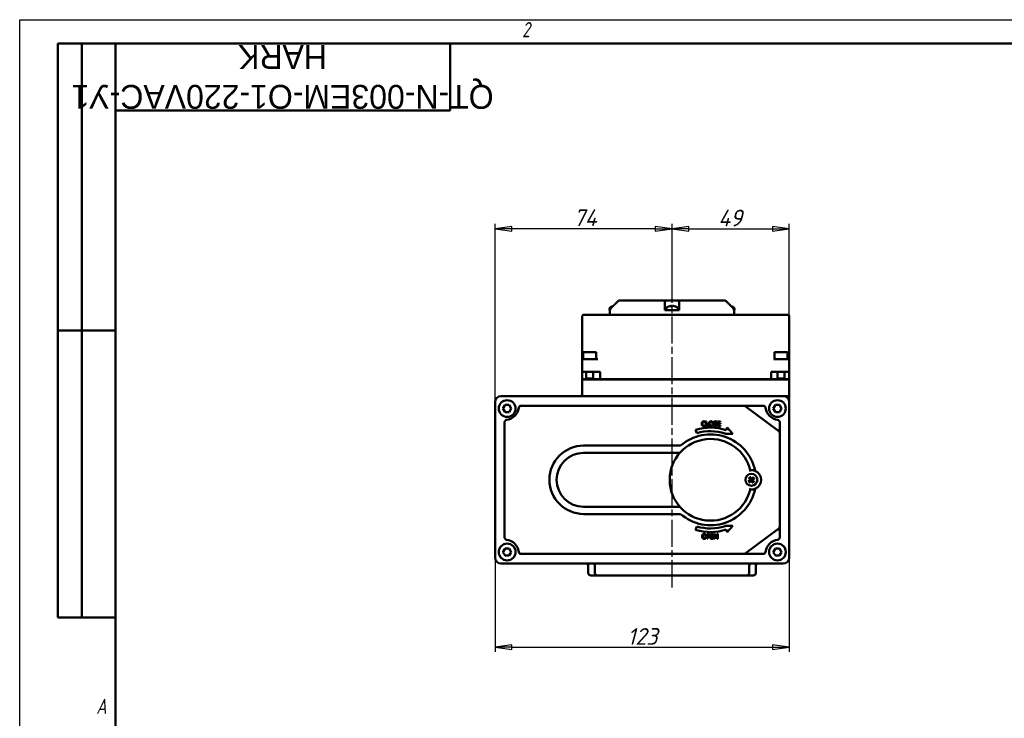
# Model space of a CAD drawing. Header units: millimetres. Extents: x 0 to 840, y 0 to 594.
# Tile 8 of 10: x 0 to 412, y 302 to 594. Entities that reach past the tile are written whole.
import ezdxf
from ezdxf.enums import TextEntityAlignment as Align

# ---------------------------------------------------------------- set-up
doc = ezdxf.new("R2018")
doc.units = ezdxf.units.MM
doc.header["$LTSCALE"] = 2
doc.linetypes.add('CHAIN', pattern=[0.7087, 0.4724, -0.0591, 0.1181, -0.0591])
for name, color, linetype, lineweight in [('Видимый контур (ГОСТ)', 7, 'Continuous', 50), ('Кромка (ГОСТ)', 7, 'Continuous', 50), ('Линия резьбы (ГОСТ)', 7, 'Continuous', 25), ('Обозначение (ГОСТ)', 7, 'Continuous', 25), ('Осевая линия (ГОСТ)', 7, 'Continuous', 25), ('Размер (ГОСТ)', 7, 'Continuous', 25), ('Эскизная геометрия (ГОСТ)', 7, 'Continuous', 50)]:
    doc.layers.add(name, color=color, linetype=linetype, lineweight=lineweight)
doc.styles.add('Альтернативный текст (ГОСТ)', font='arial.ttf', dxfattribs={"width": 0.8})
doc.styles.add('Обычный текст (ГОСТ)', font='GOST Common Italic.ttf')
doc.styles.add('Стиль текста110', font='GOST Common Italic.ttf', dxfattribs={"width": 0.8})
doc.styles.add('Стиль текста112', font='GOST Common Italic.ttf', dxfattribs={"width": 0.8})
doc.dimstyles.new('Обычный (ГОСТ)', dxfattribs={"dimscale": 2, "dimtxt": 3.5, "dimasz": 3.5, "dimexe": 1, "dimexo": 0, "dimgap": 0.5, "dimtad": 1, "dimtxsty": 'Обычный текст (ГОСТ)', "dimblk": 'Filled-1', "dimcen": 0.09, "dimdle": 15, "dimclrd": 256, "dimclre": 256, "dimclrt": 256, "dimazin": 2, "dimtfac": 0.714286, "dimtdec": 3, "dimtmove": 0, "dimatfit": 3, "dimfxl": 1, "dimtolj": 1, "dimlwd": 25, "dimlwe": 25, "dimarcsym": 0})

# ---------------------------------------------------------------- blocks, each defined once
blk = doc.blocks.new('Рамки ГОСТ - Рамка')
at = {"layer": 'Кромка (ГОСТ)', "lineweight": 25}
for p, q in [((0, 0), (0, 297)), ((0, 297), (420, 297))]:
    blk.add_line(p, q, dxfattribs=at)
at = {"layer": 'Кромка (ГОСТ)'}
for p, q in [((415, 292), (20, 292)), ((20, 292), (20, 5))]:
    blk.add_line(p, q, dxfattribs=at)
at = {"layer": 'Кромка (ГОСТ)', "char_height": 3.17, "attachment_point": 1, "style": 'Альтернативный текст (ГОСТ)'}
for s, insert, width in [('\\fGOST Common|b0|i1;{\\H3.1700;2}', (105, 296.5), 5.2328), ('\\fGOST Common|b0|i1;{\\H3.1700;A}', (16, 155), 5.1335)]:
    blk.add_mtext(s, dxfattribs=dict(at, insert=insert, width=width))
blk = doc.blocks.new('ГОСТ - Доп. графы 2')
at = {"layer": 'Эскизная геометрия (ГОСТ)'}
for p, q in [((-12, 0), (-12, 120)), ((-12, 120), (0, 120)), ((-7, 0), (-7, 120)), ((-12, 60), (0, 60)), ((0, 0), (-12, 0))]:
    blk.add_line(p, q, dxfattribs=at)
at = {"layer": 'Обозначение (ГОСТ)', "style": 'Стиль текста112'}
for tag, p in [('Первичная_применяемость', (-3.65, 90.03)), ('Справочный_номер', (-3.55, 30.02))]:
    blk.add_attdef(tag, text='', height=3.17, rotation=90, dxfattribs=at).set_placement(p, align=Align.MIDDLE_CENTER)
blk = doc.blocks.new('ГОСТ - Доп. графы 3')
at = {"layer": 'Эскизная геометрия (ГОСТ)'}
for p, q in [((0, 0), (70, 0)), ((70, 0), (70, -14)), ((70, -14), (0, -14))]:
    blk.add_line(p, q, dxfattribs=at)
at = {"layer": 'Обозначение (ГОСТ)', "style": 'Стиль текста110'}
blk.add_attdef('ОБОЗНАЧЕНИЕ', text='', height=5, rotation=180, dxfattribs=at).set_placement((34.94, -6.97), align=Align.MIDDLE_CENTER)
blk = doc.blocks.new('Filled-1')
at = {"color": 0}
for p, q in [((0, 0), (-1, 0.143)), ((-1, 0.143), (-1, -0.143)), ((-1, 0), (0, 0)), ((-1, -0.143), (0, 0))]:
    blk.add_line(p, q, dxfattribs=at)
at = {"color": 0, "flags": 128}
blk.add_lwpolyline([(-1, -0.143), (0, 0), (-1, 0.143), (-1, -0.143)], dxfattribs=at)
at = {"color": 0}
blk.add_solid([(-1, -0.143), (0, 0), (-1, 0.143), (-1, -0.143)], dxfattribs=at)
blk = doc.blocks.new('*D9')
at = {"layer": 'Defpoints', "color": 0, "linetype": 'Continuous', "transparency": 16777216}
for p in [(198.7, 506.57), (272.7, 476.57), (198.7, 434.07)]:
    blk.add_point(p, dxfattribs=at)
at = {"layer": 'Размер (ГОСТ)', "linetype": 'Continuous', "lineweight": 25, "transparency": 16777216}
for p, q in [((198.7, 434.07), (198.7, 508.57)), ((265.7, 506.57), (205.7, 506.57)), ((272.7, 476.57), (272.7, 508.57))]:
    blk.add_line(p, q, dxfattribs=at)
at = {"layer": 'Размер (ГОСТ)', "linetype": 'Continuous', "lineweight": 25, "transparency": 16777216, "xscale": 7, "yscale": 7, "zscale": 7, "rotation": 180}
blk.add_blockref('Filled-1', (198.7, 506.57), dxfattribs=at)
at = {"layer": 'Размер (ГОСТ)', "linetype": 'Continuous', "lineweight": 25, "transparency": 16777216, "xscale": 7, "yscale": 7, "zscale": 7}
blk.add_blockref('Filled-1', (272.7, 506.57), dxfattribs=at)
at = {"layer": 'Размер (ГОСТ)', "linetype": 'Continuous', "lineweight": 25, "transparency": 16777216, "insert": (231.53, 514.66), "char_height": 7, "attachment_point": 1, "style": 'Обычный текст (ГОСТ)'}
blk.add_mtext('\\A1;74', dxfattribs=at)
blk = doc.blocks.new('*D10')
at = {"layer": 'Defpoints', "color": 0, "linetype": 'Continuous', "transparency": 16777216}
for p in [(321.7, 506.57), (272.7, 476.57), (321.7, 470.07)]:
    blk.add_point(p, dxfattribs=at)
at = {"layer": 'Размер (ГОСТ)', "linetype": 'Continuous', "lineweight": 25, "transparency": 16777216}
for p, q in [((272.7, 476.57), (272.7, 508.57)), ((279.7, 506.57), (314.7, 506.57)), ((321.7, 470.07), (321.7, 508.57))]:
    blk.add_line(p, q, dxfattribs=at)
at = {"layer": 'Размер (ГОСТ)', "linetype": 'Continuous', "lineweight": 25, "transparency": 16777216, "xscale": 7, "yscale": 7, "zscale": 7, "rotation": 180}
blk.add_blockref('Filled-1', (272.7, 506.57), dxfattribs=at)
at = {"layer": 'Размер (ГОСТ)', "linetype": 'Continuous', "lineweight": 25, "transparency": 16777216, "xscale": 7, "yscale": 7, "zscale": 7}
blk.add_blockref('Filled-1', (321.7, 506.57), dxfattribs=at)
at = {"layer": 'Размер (ГОСТ)', "linetype": 'Continuous', "lineweight": 25, "transparency": 16777216, "insert": (292.01, 514.57), "char_height": 7, "attachment_point": 1, "style": 'Обычный текст (ГОСТ)'}
blk.add_mtext('\\A1;49', dxfattribs=at)
blk = doc.blocks.new('*D11')
at = {"layer": 'Defpoints', "color": 0, "linetype": 'Continuous', "transparency": 16777216}
for p in [(198.7, 369.07), (321.7, 369.07), (321.7, 331.57)]:
    blk.add_point(p, dxfattribs=at)
at = {"layer": 'Размер (ГОСТ)', "linetype": 'Continuous', "lineweight": 25, "transparency": 16777216}
for p, q in [((198.7, 369.07), (198.7, 329.57)), ((321.7, 369.07), (321.7, 329.57)), ((205.7, 331.57), (314.7, 331.57))]:
    blk.add_line(p, q, dxfattribs=at)
at = {"layer": 'Размер (ГОСТ)', "linetype": 'Continuous', "lineweight": 25, "transparency": 16777216, "xscale": 7, "yscale": 7, "zscale": 7, "rotation": 180}
blk.add_blockref('Filled-1', (198.7, 331.57), dxfattribs=at)
at = {"layer": 'Размер (ГОСТ)', "linetype": 'Continuous', "lineweight": 25, "transparency": 16777216, "xscale": 7, "yscale": 7, "zscale": 7}
blk.add_blockref('Filled-1', (321.7, 331.57), dxfattribs=at)
at = {"layer": 'Размер (ГОСТ)', "linetype": 'Continuous', "lineweight": 25, "transparency": 16777216, "insert": (254.02, 339.57), "char_height": 7, "attachment_point": 1, "style": 'Обычный текст (ГОСТ)'}
blk.add_mtext('\\A1;123', dxfattribs=at)

msp = doc.modelspace()

# ---------------------------------------------------------------- linework, layer by layer
at = {"layer": 'Видимый контур (ГОСТ)'}
for p, q in [((250.366, 476.573), (250.367, 476.573)), ((250.367, 476.573), (269.976, 476.573)), ((269.703, 472.659), (269.703, 473.366)), ((269.976, 476.573), (275.43, 476.573)), ((272.863, 474.081), (272.216, 474.081)), ((272.398, 474.297), (272.417, 474.081)), ((274.119, 474.081), (274.056, 474.081)), ((275.43, 476.573), (295.035, 476.573)), ((275.703, 473.366), (275.703, 472.659)), ((297.701, 474.081), (297.638, 474.081)), ((235.2, 470.073), (235.2, 452.973)), ((243.185, 470.573), (235.7, 470.573)), ((313.716, 470.573), (243.185, 470.573)), ((246.615, 472.973), (246.615, 472.573)), ((246.615, 472.573), (246.708, 472.573)), ((246.7, 470.573), (246.7, 472.573)), ((246.708, 472.573), (246.874, 472.573)), ((246.874, 472.659), (246.874, 472.573)), ((269.703, 472.573), (269.703, 472.659)), ((269.703, 472.573), (272.025, 472.573)), ((270.203, 472.973), (270.203, 472.573)), ((272.025, 472.573), (273.382, 472.573)), ((273.382, 472.573), (275.703, 472.573)), ((275.203, 472.973), (275.203, 472.573)), ((275.703, 472.659), (275.703, 472.573)), ((298.527, 472.573), (298.527, 472.659)), ((298.527, 472.573), (298.691, 472.573)), ((298.691, 472.573), (298.785, 472.573)), ((298.7, 470.573), (298.7, 472.573)), ((298.785, 472.973), (298.785, 472.573)), ((321.2, 470.573), (313.716, 470.573)), ((321.7, 452.973), (321.7, 470.073)), ((235.2, 452.973), (235.2, 451.473)), ((235.514, 454.673), (235.514, 451.973)), ((235.814, 454.973), (240.714, 454.973)), ((241.014, 454.673), (241.014, 451.974)), ((315.514, 454.673), (315.514, 452.047)), ((315.814, 454.973), (320.714, 454.973)), ((321.014, 454.673), (321.014, 451.973)), ((321.7, 451.473), (321.7, 452.973)), ((235.2, 451.473), (235.2, 446.673)), ((235.514, 451.973), (235.7, 451.973)), ((235.7, 451.973), (236.2, 451.973)), ((237.128, 451.973), (236.2, 451.973)), ((237.128, 451.973), (239.4, 451.973)), ((241.681, 451.973), (239.4, 451.973)), ((317.128, 451.973), (315.22, 451.973)), ((317.128, 451.973), (319.4, 451.973)), ((320.7, 451.973), (319.4, 451.973)), ((320.7, 451.973), (321.2, 451.973)), ((321.7, 446.673), (321.7, 451.473)), ((236.2, 446.673), (235.2, 446.673)), ((235.2, 443.673), (235.2, 446.673)), ((236.2, 446.673), (242.7, 446.673)), ((236.764, 446.673), (236.764, 443.573)), ((239.764, 446.673), (239.764, 443.573)), ((242.7, 443.673), (242.7, 446.673)), ((314.2, 443.673), (314.2, 446.673)), ((314.2, 446.673), (320.7, 446.673)), ((316.764, 446.673), (316.764, 443.573)), ((319.764, 446.673), (319.764, 443.573)), ((321.7, 446.673), (320.7, 446.673)), ((321.7, 443.673), (321.7, 446.673)), ((235.2, 443.673), (236.764, 443.673)), ((235.2, 443.573), (236.2, 443.573)), ((235.2, 443.573), (235.2, 437.573)), ((236.2, 443.573), (320.7, 443.573)), ((236.764, 443.973), (239.764, 443.973)), ((239.764, 443.673), (242.7, 443.673)), ((242.7, 443.673), (314.2, 443.673)), ((262.258, 443.573), (262.258, 443.673)), ((296.744, 443.573), (296.744, 443.673)), ((314.2, 443.673), (316.764, 443.673)), ((316.764, 443.973), (319.764, 443.973)), ((319.764, 443.673), (321.7, 443.673)), ((320.7, 443.573), (321.7, 443.573)), ((321.7, 437.573), (321.7, 443.573)), ((319.2, 436.573), (201.2, 436.573)), ((235.2, 437.573), (235.2, 437.518)), ((319.2, 436.573), (321.7, 436.573)), ((321.7, 436.573), (321.7, 437.573)), ((321.7, 434.073), (321.7, 436.573)), ((198.7, 434.073), (198.7, 369.073)), ((202.037, 431.379), (202.903, 432.879)), ((202.903, 432.879), (204.635, 432.879)), ((204.635, 432.879), (205.501, 431.379)), ((231.149, 432.573), (209.629, 432.573)), ((246.856, 432.573), (231.149, 432.573)), ((302.696, 432.573), (246.856, 432.573)), ((310.772, 432.573), (302.696, 432.573)), ((317.3, 421.873), (303.296, 432.373)), ((315.037, 431.379), (315.903, 432.879)), ((315.903, 432.879), (317.635, 432.879)), ((317.635, 432.879), (318.501, 431.379)), ((321.7, 369.073), (321.7, 434.073)), ((202.903, 429.879), (202.037, 431.379)), ((204.635, 429.879), (202.903, 429.879)), ((205.501, 431.379), (204.635, 429.879)), ((315.903, 429.879), (315.037, 431.379)), ((317.635, 429.879), (315.903, 429.879)), ((318.501, 431.379), (317.635, 429.879)), ((202.7, 425.645), (202.7, 377.501)), ((286.617, 425.545), (286.638, 425.545)), ((286.638, 424.453), (286.618, 424.453)), ((286.638, 425.545), (286.638, 425.866)), ((286.638, 424.135), (286.638, 424.453)), ((286.886, 425.999), (286.886, 423.999)), ((287.152, 425.999), (286.886, 425.999)), ((286.886, 423.999), (288.045, 423.999)), ((287.152, 424.236), (287.152, 425.999)), ((288.045, 424.236), (287.152, 424.236)), ((288.045, 423.999), (288.045, 424.236)), ((290.101, 424.453), (290.101, 424.119)), ((290.121, 424.453), (290.101, 424.453)), ((291.364, 425.587), (291.383, 425.587)), ((291.383, 425.587), (291.383, 425.905)), ((292.983, 425.999), (291.732, 425.999)), ((291.732, 425.999), (291.732, 423.999)), ((291.732, 423.999), (292.983, 423.999)), ((291.998, 425.763), (292.983, 425.763)), ((291.998, 425.215), (291.998, 425.763)), ((292.917, 425.215), (291.998, 425.215)), ((291.998, 424.978), (292.917, 424.978)), ((291.998, 424.236), (291.998, 424.978)), ((292.983, 424.236), (291.998, 424.236)), ((292.917, 424.978), (292.917, 425.215)), ((292.983, 425.763), (292.983, 425.999)), ((292.983, 423.999), (292.983, 424.236)), ((317.7, 421.073), (317.7, 425.645)), ((282.525, 422.479), (283.068, 421.083)), ((294.879, 420.98), (294.826, 420.834)), ((294.826, 420.834), (298.124, 420.834)), ((295.797, 423.498), (295.39, 422.383)), ((298.124, 420.834), (295.797, 423.498)), ((317.7, 382.073), (317.7, 421.073)), ((276.29, 415.874), (235.755, 415.874)), ((275.989, 412.874), (235.755, 412.874)), ((235.755, 390.272), (275.989, 390.272)), ((235.755, 387.272), (276.29, 387.272)), ((283.068, 382.063), (282.525, 380.668)), ((287.324, 378.925), (287.324, 376.925)), ((287.826, 378.925), (287.324, 378.925)), ((287.59, 377.897), (287.59, 378.695)), ((287.59, 378.695), (287.81, 378.695)), ((290.092, 378.925), (288.841, 378.925)), ((288.841, 378.925), (288.841, 376.925)), ((289.107, 378.688), (290.092, 378.688)), ((289.107, 378.14), (289.107, 378.688)), ((290.092, 378.688), (290.092, 378.925)), ((290.384, 378.925), (290.384, 376.925)), ((290.762, 378.925), (290.384, 378.925)), ((291.567, 377.341), (290.762, 378.925)), ((291.567, 378.925), (291.567, 377.341)), ((291.815, 378.925), (291.567, 378.925)), ((291.815, 376.925), (291.815, 378.925)), ((298.124, 382.313), (294.826, 382.313)), ((294.826, 382.313), (294.879, 382.167)), ((295.39, 380.764), (295.797, 379.648)), ((295.797, 379.648), (298.124, 382.313)), ((303.296, 370.773), (317.3, 381.273)), ((317.7, 377.501), (317.7, 382.073)), ((287.324, 376.925), (287.59, 376.925)), ((287.771, 377.897), (287.59, 377.897)), ((287.59, 377.67), (287.815, 377.67)), ((287.59, 376.925), (287.59, 377.67)), ((288.841, 376.925), (290.092, 376.925)), ((290.026, 378.14), (289.107, 378.14)), ((289.107, 377.904), (290.026, 377.904)), ((289.107, 377.161), (289.107, 377.904)), ((290.092, 377.161), (289.107, 377.161)), ((290.026, 377.904), (290.026, 378.14)), ((290.092, 376.925), (290.092, 377.161)), ((290.384, 376.925), (290.632, 376.925)), ((290.632, 378.649), (291.517, 376.925)), ((290.632, 376.925), (290.632, 378.649)), ((291.517, 376.925), (291.815, 376.925)), ((202.037, 371.379), (202.903, 372.879)), ((202.903, 369.879), (202.037, 371.379)), ((202.903, 372.879), (204.635, 372.879)), ((204.635, 372.879), (205.501, 371.379)), ((205.501, 371.379), (204.635, 369.879)), ((209.629, 370.573), (232.023, 370.573)), ((232.023, 370.573), (251.072, 370.573)), ((251.072, 370.573), (302.696, 370.573)), ((302.696, 370.573), (310.772, 370.573)), ((315.037, 371.379), (315.903, 372.879)), ((315.903, 369.879), (315.037, 371.379)), ((315.903, 372.879), (317.635, 372.879)), ((317.635, 372.879), (318.501, 371.379)), ((318.501, 371.379), (317.635, 369.879)), ((201.2, 366.573), (319.2, 366.573)), ((204.635, 369.879), (202.903, 369.879)), ((317.635, 369.879), (315.903, 369.879)), ((237.7, 362.573), (237.7, 365.573)), ((240.452, 362.573), (240.452, 365.573)), ((304.949, 362.573), (304.949, 365.573)), ((307.7, 362.573), (307.7, 365.573)), ((241.452, 361.573), (238.7, 361.573)), ((250.811, 361.573), (241.452, 361.573)), ((250.811, 361.573), (257.83, 361.573)), ((287.571, 361.573), (257.83, 361.573)), ((287.571, 361.573), (294.589, 361.573)), ((303.949, 361.573), (294.589, 361.573)), ((306.7, 361.573), (303.949, 361.573))]:
    msp.add_line(p, q, dxfattribs=at)
for centre, radius in [((203.769, 431.379), 3.5), ((316.769, 431.379), 3.5), ((305.887, 401.573), 2.5), ((203.769, 371.379), 3.5), ((316.769, 371.379), 3.5)]:
    msp.add_circle(centre, radius, dxfattribs=at)
for centre, radius, start, end in [((247.615, 472.973), 1, 116.26077, 179.99), ((249.115, 469.933), 4.39, 109.45641, 116.26077), ((247.7, 473.941), 0.14, 97.83375, 109.45641), ((271.203, 472.973), 1, 116.26077, 179.99), ((272.703, 469.933), 4.39, 109.45641, 116.26077), ((271.287, 473.941), 0.14, 97.57679, 109.45641), ((274.119, 473.941), 0.14, 70.54359, 90), ((272.703, 469.933), 4.39, 63.73923, 70.54359), ((274.203, 472.973), 1, 0.01, 63.73923), ((297.701, 473.941), 0.14, 70.54359, 90), ((296.285, 469.933), 4.39, 63.73923, 70.54359), ((297.785, 472.973), 1, 0.01, 63.73923), ((235.7, 470.073), 0.5, 90, 180), ((321.2, 470.073), 0.5, 0, 90), ((235.814, 454.673), 0.3, 90, 180), ((240.714, 454.673), 0.3, 0, 90), ((315.814, 454.673), 0.3, 90, 180), ((320.714, 454.673), 0.3, 0, 90), ((235.7, 451.473), 0.5, 90, 180), ((321.2, 451.473), 0.5, 0, 90), ((201.2, 434.073), 2.5, 90, 180), ((234.2, 437.573), 1, 270, 0), ((319.2, 434.073), 2.5, 0, 90), ((209.629, 431.573), 1, 90, 171.78679), ((302.696, 431.573), 1, 53.13812, 90), ((310.772, 431.573), 1, 8.21321, 90), ((202.7, 432.573), 6, 278.21321, 351.78679), ((317.7, 432.573), 6, 188.21321, 261.78679), ((203.7, 425.645), 1, 98.21321, 180), ((316.7, 425.645), 1, 0, 81.78679), ((288.802, 401.573), 19.002, 11.41313, 131.18393), ((288.802, 401.573), 21.827, 72.43309, 106.71259), ((288.802, 401.573), 20.335, 72.61361, 106.37889), ((316.7, 421.073), 1, 0, 53.13812), ((235.755, 401.573), 14.301, 90, 270), ((288.802, 401.573), 17.085, 11.97381, 348.02619), ((235.755, 401.573), 11.301, 90, 270), ((305.887, 401.573), 4.064, 263.16941, 96.83059), ((305.887, 401.573), 0.935, 204.14148, 230.60542), ((305.887, 401.573), 0.935, 114.14148, 140.60542), ((305.887, 401.573), 0.935, 294.14148, 320.60542), ((305.887, 401.573), 0.935, 24.14148, 50.60542), ((288.802, 401.573), 19.002, 228.81607, 348.58687), ((288.802, 401.573), 21.827, 253.28741, 287.56691), ((288.802, 401.573), 20.335, 253.62111, 287.38639), ((316.7, 382.073), 1, 306.86188, 0), ((203.7, 377.501), 1, 180, 261.78679), ((202.7, 370.573), 6, 8.21321, 81.78679), ((317.7, 370.573), 6, 98.21321, 171.78679), ((316.7, 377.501), 1, 278.21321, 0), ((209.629, 371.573), 1, 188.21321, 270), ((302.696, 371.573), 1, 270, 306.86188), ((310.772, 371.573), 1, 270, 351.78679), ((201.2, 369.073), 2.5, 180, 270), ((236.7, 365.573), 1, 0, 90), ((239.452, 365.573), 1, 0, 90), ((305.949, 365.573), 1, 90, 180), ((308.7, 365.573), 1, 90, 180), ((319.2, 369.073), 2.5, 270, 0), ((238.7, 362.573), 1, 180, 270), ((241.452, 362.573), 1, 180, 270), ((303.949, 362.573), 1, 270, 0), ((306.7, 362.573), 1, 270, 0)]:
    msp.add_arc(centre, radius, start, end, dxfattribs=at)
for centre, major_axis, ratio, start_param, end_param in [((249.12, 469.947), (4.145, -1.436), 0.9957367, 2.1664136, 2.2422488), ((272.708, 469.947), (4.179, -1.334), 0.995806, 1.9853715, 2.2175738), ((272.861, 469.947), (-0.391, 4.37), 0.2071948, 0.0857992, 0.3180015), ((272.865, 469.947), (-0.382, 4.37), 0.0278248, 5.9498025, 6.1764204), ((272.541, 469.947), (0.382, 4.37), 0.0278248, 0.1067649, 0.3389671), ((272.737, 469.947), (1.701, -4.044), 0.9744097, 2.4160646, 2.6482669), ((272.699, 469.947), (-4.179, -1.334), 0.995806, 4.0703362, 4.2978138), ((296.281, 469.947), (-4.168, -1.369), 0.9957836, 4.062047, 4.1328917), ((296.319, 469.947), (1.696, -4.046), 0.9742444, 2.4174339, 2.4680937), ((317.9, 422.673), (-0.6, -0.8), 0.3887885, 4.9960354, 6.2831853), ((305.973, 401.436), (-3.713, -2.336), 0.0871557, 4.8167185, 5.0489208), ((306.006, 401.683), (2.968, -3.231), 0.0871557, 4.3758571, 4.6080594), ((305.777, 401.692), (3.231, 2.968), 0.0871557, 4.3758571, 4.6080594), ((305.75, 401.487), (-2.336, 3.713), 0.0871557, 4.8167185, 5.0489208), ((306.024, 401.659), (2.336, -3.713), 0.0871557, 4.8167185, 5.0489208), ((305.997, 401.454), (-3.231, -2.968), 0.0871557, 4.3758571, 4.6080594), ((305.768, 401.464), (-2.968, 3.231), 0.0871557, 4.3758571, 4.6080594), ((305.801, 401.71), (3.713, 2.336), 0.0871557, 4.8167185, 5.0489208), ((317.9, 380.473), (-0.6, 0.8), 0.3887885, 0, 1.2871499)]:
    msp.add_ellipse(centre, major_axis=major_axis, ratio=ratio, start_param=start_param, end_param=end_param, dxfattribs=at)
for points, knots in [([(247.169, 473.366), (247.169, 473.366), (247.169, 473.365), (247.081, 473.278), (246.998, 473.155), (246.903, 472.927), (246.874, 472.782), (246.874, 472.659)], [-0.074150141, -0.074150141, -0.074150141, -0.074150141, -0.074012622, -0.074012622, -0.036942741, -0.036942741, 0, 0, 0, 0]), ([(249.115, 475.298), (249.246, 475.428), (249.373, 475.555), (249.781, 475.966), (250.079, 476.273), (250.366, 476.573)], [1.13553758, 1.13553758, 1.13553758, 1.13553758, 1.18828561, 1.18828561, 1.30987869, 1.30987869, 1.30987869, 1.30987869]), ([(250.367, 476.573), (250.08, 476.273), (249.782, 475.966), (249.497, 475.68), (249.374, 475.555), (249.246, 475.427), (249.115, 475.298)], [-0.12159309, -0.12159309, -0.12159309, -0.12159309, 0, 0, 0, 0.05284171, 0.05284171, 0.05284171, 0.05284171]), ([(269.703, 475.298), (269.703, 475.428), (269.712, 475.555), (269.764, 475.966), (269.845, 476.273), (269.976, 476.573)], [1.13553758, 1.13553758, 1.13553758, 1.13553758, 1.18828561, 1.18828561, 1.30987869, 1.30987869, 1.30987869, 1.30987869]), ([(272.24, 474.294), (272.261, 474.296), (272.282, 474.298), (272.321, 474.301), (272.339, 474.301), (272.367, 474.302), (272.379, 474.302), (272.395, 474.3), (272.398, 474.298), (272.397, 474.296), (272.396, 474.295), (272.394, 474.294)], [0, 0, 0, 0, 0.006108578, 0.006108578, 0.012217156, 0.012217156, 0.018309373, 0.018309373, 0.02440159, 0.02440159, 0.027283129, 0.027283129, 0.027283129, 0.027283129]), ([(272.498, 474.294), (272.497, 474.296), (272.492, 474.298), (272.474, 474.301), (272.461, 474.301), (272.432, 474.302), (272.413, 474.302), (272.391, 474.301), (272.39, 474.301), (272.388, 474.301)], [0, 0, 0, 0, 0.006105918, 0.006105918, 0.012211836, 0.012211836, 0.018306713, 0.018306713, 0.018758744, 0.018758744, 0.018758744, 0.018758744]), ([(272.909, 474.294), (272.909, 474.296), (272.914, 474.298), (272.932, 474.301), (272.945, 474.301), (272.975, 474.302), (272.993, 474.302), (273.033, 474.3), (273.055, 474.298), (273.085, 474.296), (273.095, 474.295), (273.105, 474.294)], [0, 0, 0, 0, 0.006105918, 0.006105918, 0.012211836, 0.012211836, 0.018306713, 0.018306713, 0.02440159, 0.02440159, 0.027283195, 0.027283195, 0.027283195, 0.027283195]), ([(273.166, 474.294), (273.146, 474.296), (273.124, 474.298), (273.085, 474.301), (273.067, 474.301), (273.039, 474.302), (273.027, 474.302), (273.019, 474.301), (273.018, 474.301), (273.018, 474.301)], [0, 0, 0, 0, 0.006105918, 0.006105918, 0.012211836, 0.012211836, 0.018306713, 0.018306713, 0.018758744, 0.018758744, 0.018758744, 0.018758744]), ([(275.43, 476.573), (275.561, 476.273), (275.642, 475.966), (275.679, 475.68), (275.695, 475.555), (275.703, 475.427), (275.703, 475.298)], [-0.12159309, -0.12159309, -0.12159309, -0.12159309, 0, 0, 0, 0.05284171, 0.05284171, 0.05284171, 0.05284171]), ([(296.285, 475.298), (296.155, 475.428), (296.027, 475.555), (295.62, 475.966), (295.321, 476.273), (295.035, 476.573)], [1.13553758, 1.13553758, 1.13553758, 1.13553758, 1.18828561, 1.18828561, 1.30987869, 1.30987869, 1.30987869, 1.30987869]), ([(298.527, 472.659), (298.527, 472.782), (298.498, 472.927), (298.403, 473.155), (298.321, 473.278), (298.233, 473.365), (298.232, 473.366), (298.232, 473.366)], [-0.59454155, -0.59454155, -0.59454155, -0.59454155, -0.557598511, -0.557598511, -0.520528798, -0.520528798, -0.520391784, -0.520391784, -0.520391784, -0.520391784]), ([(315.612, 451.973), (315.592, 451.973), (315.575, 451.976), (315.53, 451.993), (315.514, 452.017), (315.514, 452.047)], [-0.549301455, -0.549301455, -0.549301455, -0.549301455, -0.532239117, -0.532239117, -0.495377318, -0.495377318, -0.495377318, -0.495377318]), ([(235.2, 437.518), (235.2, 437.434), (235.179, 437.268), (235.063, 436.975), (234.837, 436.714), (234.622, 436.605), (234.53, 436.573)], [-0.47514939, -0.47514939, -0.47514939, -0.47514939, -0.4249845, -0.37481961, -0.27448983, -0.17576853, -0.17576853, -0.17576853, -0.17576853]), ([(231.149, 432.573), (231.146, 432.573), (231.143, 432.573), (231.139, 432.573), (231.138, 432.573), (231.136, 432.573)], [-0.0011235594, -0.0011235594, -0.0011235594, -0.0011235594, 0, 0, 0.0007117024, 0.0007117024, 0.0007117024, 0.0007117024]), ([(304.555, 400.97), (304.567, 400.979), (304.582, 400.988), (304.609, 401.005), (304.627, 401.016), (304.655, 401.032), (304.67, 401.04), (304.689, 401.051), (304.698, 401.055), (304.704, 401.057)], [0.016435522, 0.016435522, 0.016435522, 0.016435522, 0.020942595, 0.020942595, 0.02618765, 0.02618765, 0.031383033, 0.031383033, 0.035600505, 0.035600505, 0.035600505, 0.035600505]), ([(304.882, 402.382), (304.876, 402.386), (304.869, 402.392), (304.853, 402.407), (304.84, 402.419), (304.818, 402.442), (304.804, 402.457), (304.782, 402.481), (304.77, 402.494), (304.76, 402.505)], [0.047865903, 0.047865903, 0.047865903, 0.047865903, 0.052083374, 0.052083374, 0.057278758, 0.057278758, 0.062523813, 0.062523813, 0.067030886, 0.067030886, 0.067030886, 0.067030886]), ([(305.078, 400.568), (305.074, 400.563), (305.068, 400.555), (305.053, 400.539), (305.041, 400.527), (305.018, 400.504), (305.003, 400.49), (304.979, 400.468), (304.966, 400.456), (304.955, 400.447)], [0.047865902, 0.047865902, 0.047865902, 0.047865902, 0.052083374, 0.052083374, 0.057278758, 0.057278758, 0.062523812, 0.062523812, 0.067030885, 0.067030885, 0.067030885, 0.067030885]), ([(305.284, 402.905), (305.292, 402.893), (305.302, 402.879), (305.319, 402.851), (305.33, 402.833), (305.346, 402.806), (305.354, 402.79), (305.364, 402.771), (305.368, 402.762), (305.371, 402.756)], [0.016435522, 0.016435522, 0.016435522, 0.016435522, 0.020942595, 0.020942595, 0.02618765, 0.02618765, 0.031383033, 0.031383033, 0.035600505, 0.035600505, 0.035600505, 0.035600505]), ([(305.417, 401.762), (305.431, 401.747), (305.442, 401.728), (305.457, 401.687), (305.46, 401.666), (305.458, 401.625), (305.453, 401.604), (305.435, 401.564), (305.422, 401.547), (305.4, 401.526), (305.392, 401.52), (305.384, 401.515)], [0, 0, 0, 0, 0.006105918, 0.006105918, 0.012211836, 0.012211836, 0.018306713, 0.018306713, 0.02440159, 0.02440159, 0.027283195, 0.027283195, 0.027283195, 0.027283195]), ([(305.498, 401.836), (305.522, 401.812), (305.543, 401.781), (305.564, 401.731), (305.57, 401.709), (305.577, 401.662), (305.577, 401.638), (305.571, 401.593), (305.565, 401.569), (305.546, 401.526), (305.534, 401.506), (305.5, 401.463), (305.472, 401.439), (305.442, 401.422)], [0.115705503, 0.115705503, 0.115705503, 0.115705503, 0.126574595, 0.126574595, 0.133368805, 0.133368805, 0.140163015, 0.140163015, 0.146957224, 0.146957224, 0.153751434, 0.153751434, 0.164620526, 0.164620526, 0.164620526, 0.164620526]), ([(305.624, 401.184), (305.649, 401.208), (305.679, 401.229), (305.729, 401.25), (305.752, 401.257), (305.798, 401.263), (305.823, 401.263), (305.868, 401.257), (305.891, 401.251), (305.934, 401.232), (305.954, 401.22), (305.997, 401.186), (306.021, 401.158), (306.038, 401.128)], [0.115705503, 0.115705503, 0.115705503, 0.115705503, 0.126574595, 0.126574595, 0.133368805, 0.133368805, 0.140163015, 0.140163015, 0.146957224, 0.146957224, 0.153751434, 0.153751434, 0.164620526, 0.164620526, 0.164620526, 0.164620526]), ([(305.698, 401.103), (305.713, 401.117), (305.732, 401.128), (305.773, 401.143), (305.795, 401.146), (305.835, 401.144), (305.857, 401.139), (305.896, 401.121), (305.914, 401.108), (305.934, 401.086), (305.94, 401.079), (305.945, 401.07)], [0, 0, 0, 0, 0.006105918, 0.006105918, 0.012211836, 0.012211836, 0.018306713, 0.018306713, 0.02440159, 0.02440159, 0.027283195, 0.027283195, 0.027283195, 0.027283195]), ([(306.15, 401.963), (306.125, 401.938), (306.095, 401.918), (306.045, 401.896), (306.022, 401.89), (305.976, 401.883), (305.951, 401.883), (305.906, 401.889), (305.883, 401.896), (305.84, 401.914), (305.82, 401.927), (305.777, 401.96), (305.753, 401.988), (305.736, 402.018)], [0.115705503, 0.115705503, 0.115705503, 0.115705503, 0.126574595, 0.126574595, 0.133368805, 0.133368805, 0.140163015, 0.140163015, 0.146957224, 0.146957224, 0.153751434, 0.153751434, 0.164620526, 0.164620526, 0.164620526, 0.164620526]), ([(306.076, 402.043), (306.061, 402.03), (306.042, 402.018), (306.001, 402.003), (305.979, 402), (305.939, 402.002), (305.917, 402.007), (305.878, 402.025), (305.86, 402.038), (305.84, 402.06), (305.834, 402.068), (305.829, 402.076)], [0, 0, 0, 0, 0.006105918, 0.006105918, 0.012211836, 0.012211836, 0.018306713, 0.018306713, 0.02440159, 0.02440159, 0.027283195, 0.027283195, 0.027283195, 0.027283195]), ([(306.276, 401.31), (306.252, 401.335), (306.231, 401.365), (306.21, 401.415), (306.204, 401.438), (306.197, 401.484), (306.197, 401.509), (306.203, 401.554), (306.209, 401.577), (306.228, 401.621), (306.24, 401.64), (306.274, 401.683), (306.302, 401.707), (306.332, 401.724)], [0.115705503, 0.115705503, 0.115705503, 0.115705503, 0.126574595, 0.126574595, 0.133368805, 0.133368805, 0.140163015, 0.140163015, 0.146957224, 0.146957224, 0.153751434, 0.153751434, 0.164620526, 0.164620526, 0.164620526, 0.164620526]), ([(306.357, 401.385), (306.343, 401.4), (306.332, 401.418), (306.317, 401.459), (306.314, 401.481), (306.316, 401.521), (306.321, 401.543), (306.339, 401.582), (306.352, 401.6), (306.374, 401.62), (306.382, 401.626), (306.39, 401.632)], [0, 0, 0, 0, 0.006108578, 0.006108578, 0.012217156, 0.012217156, 0.018309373, 0.018309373, 0.02440159, 0.02440159, 0.027283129, 0.027283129, 0.027283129, 0.027283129]), ([(306.49, 400.241), (306.482, 400.253), (306.472, 400.268), (306.455, 400.295), (306.444, 400.313), (306.428, 400.341), (306.42, 400.356), (306.41, 400.376), (306.406, 400.384), (306.403, 400.391)], [0.016435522, 0.016435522, 0.016435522, 0.016435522, 0.020942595, 0.020942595, 0.02618765, 0.02618765, 0.031383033, 0.031383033, 0.035600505, 0.035600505, 0.035600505, 0.035600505]), ([(306.696, 402.578), (306.7, 402.584), (306.706, 402.591), (306.721, 402.607), (306.733, 402.62), (306.756, 402.642), (306.771, 402.657), (306.795, 402.679), (306.808, 402.69), (306.819, 402.7)], [0.047865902, 0.047865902, 0.047865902, 0.047865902, 0.052083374, 0.052083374, 0.057278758, 0.057278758, 0.062523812, 0.062523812, 0.067030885, 0.067030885, 0.067030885, 0.067030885]), ([(306.892, 400.764), (306.898, 400.76), (306.905, 400.754), (306.921, 400.739), (306.934, 400.727), (306.956, 400.704), (306.97, 400.689), (306.992, 400.665), (307.004, 400.652), (307.014, 400.641)], [0.047865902, 0.047865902, 0.047865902, 0.047865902, 0.052083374, 0.052083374, 0.057278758, 0.057278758, 0.062523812, 0.062523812, 0.067030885, 0.067030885, 0.067030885, 0.067030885]), ([(307.219, 402.176), (307.207, 402.168), (307.192, 402.158), (307.165, 402.141), (307.147, 402.13), (307.119, 402.114), (307.104, 402.106), (307.085, 402.096), (307.076, 402.092), (307.07, 402.089)], [0.016435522, 0.016435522, 0.016435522, 0.016435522, 0.020942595, 0.020942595, 0.02618765, 0.02618765, 0.031383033, 0.031383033, 0.035600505, 0.035600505, 0.035600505, 0.035600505])]:
    msp.add_open_spline(points, degree=3, knots=knots, dxfattribs=at)
for points, weights in [([(249.115, 475.298), (248.18, 474.37), (247.169, 473.366)], [1.00372365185, 1.00416831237, 1.00305927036]), ([(247.978, 474.17), (248.56, 474.747), (249.115, 475.298)], [1.00370384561, 1.00398757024, 1.00372310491]), ([(269.703, 473.366), (269.703, 474.371), (269.703, 475.298)], [1.00305910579, 1.00416849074, 1.00372310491]), ([(275.703, 475.298), (275.703, 474.37), (275.703, 473.366)], [1.00372681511, 1.00417062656, 1.00306073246]), ([(298.232, 473.366), (297.221, 474.371), (296.285, 475.298)], [1.00305910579, 1.00416849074, 1.00372310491]), ([(305.034, 401.191), (304.895, 401.135), (304.704, 401.057)], [1, 1.01453008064, 1.00329461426]), ([(304.882, 402.382), (305.046, 402.257), (305.164, 402.167)], [1.00329461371, 1.01453007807, 1]), ([(305.442, 401.422), (305.306, 401.345), (305.034, 401.191)], [1.84165152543, 1.44094764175, 1]), ([(305.078, 400.568), (305.203, 400.732), (305.294, 400.851)], [1.00329461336, 1.01453007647, 1]), ([(305.164, 402.167), (305.387, 401.946), (305.498, 401.836)], [1, 1.44094764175, 1.84165152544]), ([(305.294, 400.851), (305.514, 401.073), (305.624, 401.184)], [1, 1.44094764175, 1.84165152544]), ([(305.505, 402.426), (305.448, 402.565), (305.371, 402.756)], [1, 1.014530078, 1.00329461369]), ([(305.736, 402.018), (305.659, 402.154), (305.505, 402.426)], [1.84165152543, 1.44094764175, 1]), ([(306.038, 401.128), (306.115, 400.992), (306.269, 400.72)], [1.84165152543, 1.44094764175, 1]), ([(306.48, 402.296), (306.26, 402.074), (306.15, 401.963)], [1, 1.44094764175, 1.84165152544]), ([(306.269, 400.72), (306.326, 400.581), (306.403, 400.391)], [1, 1.01453007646, 1.00329461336]), ([(306.61, 400.98), (306.387, 401.2), (306.276, 401.31)], [1, 1.44094764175, 1.84165152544]), ([(306.332, 401.724), (306.468, 401.801), (306.74, 401.956)], [1.84165152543, 1.44094764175, 1]), ([(306.696, 402.578), (306.571, 402.415), (306.48, 402.296)], [1.00329461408, 1.01453007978, 1]), ([(306.892, 400.764), (306.728, 400.889), (306.61, 400.98)], [1.00329461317, 1.01453007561, 1]), ([(306.74, 401.956), (306.879, 402.012), (307.07, 402.089)], [1, 1.01453007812, 1.00329461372])]:
    msp.add_rational_spline(points, weights, degree=2, dxfattribs=at)
for points, degree in [([(272.207, 474.073), (272.21, 474.078), (272.213, 474.081), (272.216, 474.081)], 3), ([(241.014, 451.974), (241.014, 451.974), (241.013, 451.973), (241.012, 451.973)], 3), ([(285.371, 425.759), (285.249, 425.622), (285.121, 425.249), (285.121, 424.998)], 2), ([(285.121, 424.998), (285.121, 424.745), (285.252, 424.356), (285.372, 424.226)], 2), ([(286.02, 426.035), (285.818, 426.035), (285.49, 425.894), (285.371, 425.759)], 2), ([(285.372, 424.226), (285.492, 424.095), (285.821, 423.963), (286.016, 423.963)], 2), ([(285.398, 424.998), (285.398, 425.19), (285.492, 425.5), (285.576, 425.602)], 2), ([(285.583, 424.393), (285.497, 424.495), (285.398, 424.792), (285.398, 424.998)], 2), ([(285.576, 425.602), (285.662, 425.703), (285.891, 425.808), (286.019, 425.808)], 2), ([(286.019, 424.194), (285.892, 424.194), (285.667, 424.294), (285.583, 424.393)], 2), ([(286.016, 423.963), (286.136, 423.963), (286.285, 423.993), (286.372, 424.022)], 2), ([(286.019, 425.808), (286.136, 425.808), (286.315, 425.754), (286.392, 425.712)], 2), ([(286.406, 424.293), (286.33, 424.25), (286.134, 424.194), (286.019, 424.194)], 2), ([(286.372, 425.983), (286.298, 426.006), (286.121, 426.035), (286.02, 426.035)], 2), ([(286.638, 425.866), (286.571, 425.902), (286.437, 425.962), (286.372, 425.983)], 2), ([(286.372, 424.022), (286.455, 424.048), (286.571, 424.104), (286.638, 424.135)], 2), ([(286.392, 425.712), (286.471, 425.669), (286.581, 425.578), (286.617, 425.545)], 2), ([(286.618, 424.453), (286.588, 424.422), (286.479, 424.335), (286.406, 424.293)], 2), ([(288.38, 425.771), (288.265, 425.633), (288.14, 425.25), (288.14, 424.999)], 2), ([(288.14, 424.999), (288.14, 424.753), (288.264, 424.362), (288.379, 424.229)], 2), ([(288.379, 424.229), (288.497, 424.095), (288.821, 423.957), (289.024, 423.957)], 2), ([(289.024, 426.041), (288.823, 426.041), (288.497, 425.904), (288.38, 425.771)], 2), ([(288.418, 424.999), (288.418, 425.194), (288.502, 425.502), (288.581, 425.604)], 2), ([(289.025, 424.187), (288.748, 424.187), (288.418, 424.605), (288.418, 424.999)], 2), ([(288.581, 425.604), (288.664, 425.711), (288.881, 425.811), (289.025, 425.811)], 2), ([(289.669, 425.771), (289.555, 425.899), (289.228, 426.041), (289.024, 426.041)], 2), ([(289.024, 423.957), (289.22, 423.957), (289.546, 424.09), (289.669, 424.229)], 2), ([(289.025, 425.811), (289.165, 425.811), (289.388, 425.707), (289.468, 425.604)], 2), ([(289.631, 424.999), (289.631, 424.605), (289.302, 424.187), (289.025, 424.187)], 2), ([(289.468, 425.604), (289.546, 425.503), (289.631, 425.197), (289.631, 424.999)], 2), ([(289.909, 424.999), (289.909, 425.249), (289.782, 425.638), (289.669, 425.771)], 2), ([(289.669, 424.229), (289.785, 424.362), (289.909, 424.756), (289.909, 424.999)], 2), ([(290.101, 424.119), (290.236, 424.054), (290.541, 423.963), (290.758, 423.963)], 2), ([(290.789, 426.035), (290.495, 426.035), (290.116, 425.706), (290.116, 425.463)], 2), ([(290.116, 425.463), (290.116, 425.346), (290.184, 425.168), (290.246, 425.101)], 2), ([(290.738, 424.194), (290.584, 424.194), (290.252, 424.33), (290.121, 424.453)], 2), ([(290.246, 425.101), (290.309, 425.035), (290.473, 424.952), (290.576, 424.925)], 2), ([(290.393, 425.49), (290.393, 425.631), (290.622, 425.805), (290.807, 425.805)], 2), ([(290.654, 425.179), (290.528, 425.213), (290.393, 425.364), (290.393, 425.49)], 2), ([(290.576, 424.925), (290.691, 424.895), (290.845, 424.86), (290.938, 424.834)], 2), ([(291.064, 425.074), (290.983, 425.098), (290.738, 425.156), (290.654, 425.179)], 2), ([(291.184, 424.528), (291.184, 424.377), (290.959, 424.194), (290.738, 424.194)], 2), ([(290.758, 423.963), (290.941, 423.963), (291.184, 424.057), (291.28, 424.145)], 2), ([(291.383, 425.905), (291.255, 425.968), (290.957, 426.035), (290.789, 426.035)], 2), ([(290.807, 425.805), (290.97, 425.805), (291.268, 425.675), (291.364, 425.587)], 2), ([(290.938, 424.834), (291.066, 424.797), (291.184, 424.647), (291.184, 424.528)], 2), ([(291.461, 424.57), (291.461, 424.756), (291.27, 425.01), (291.064, 425.074)], 2), ([(291.28, 424.145), (291.366, 424.224), (291.461, 424.451), (291.461, 424.57)], 2), ([(285.504, 378.696), (285.389, 378.559), (285.264, 378.176), (285.264, 377.925)], 2), ([(286.147, 378.967), (285.946, 378.967), (285.621, 378.829), (285.504, 378.696)], 2), ([(285.705, 378.529), (285.788, 378.636), (286.005, 378.737), (286.149, 378.737)], 2), ([(286.792, 378.696), (286.679, 378.824), (286.352, 378.967), (286.147, 378.967)], 2), ([(286.149, 378.737), (286.288, 378.737), (286.512, 378.633), (286.591, 378.529)], 2), ([(287.032, 377.925), (287.032, 378.174), (286.906, 378.563), (286.792, 378.696)], 2), ([(287.81, 378.695), (287.935, 378.695), (288.104, 378.661), (288.167, 378.619)], 2), ([(288.35, 378.8), (288.254, 378.867), (288.005, 378.925), (287.826, 378.925)], 2), ([(288.588, 378.322), (288.588, 378.489), (288.462, 378.724), (288.35, 378.8)], 2), ([(285.264, 377.925), (285.264, 377.679), (285.387, 377.288), (285.502, 377.155)], 2), ([(285.502, 377.155), (285.621, 377.02), (285.945, 376.883), (286.147, 376.883)], 2), ([(285.541, 377.925), (285.541, 378.119), (285.625, 378.427), (285.705, 378.529)], 2), ([(286.149, 377.113), (285.872, 377.113), (285.541, 377.531), (285.541, 377.925)], 2), ([(286.147, 376.883), (286.343, 376.883), (286.669, 377.016), (286.792, 377.155)], 2), ([(286.755, 377.925), (286.755, 377.531), (286.426, 377.113), (286.149, 377.113)], 2), ([(286.591, 378.529), (286.669, 378.429), (286.755, 378.123), (286.755, 377.925)], 2), ([(286.792, 377.155), (286.909, 377.288), (287.032, 377.682), (287.032, 377.925)], 2), ([(288.198, 378.017), (288.133, 377.949), (287.933, 377.897), (287.771, 377.897)], 2), ([(287.815, 377.67), (288.029, 377.67), (288.309, 377.776), (288.413, 377.878)], 2), ([(288.167, 378.619), (288.24, 378.57), (288.311, 378.418), (288.311, 378.314)], 2), ([(288.311, 378.314), (288.311, 378.218), (288.258, 378.077), (288.198, 378.017)], 2), ([(288.413, 377.878), (288.496, 377.959), (288.588, 378.192), (288.588, 378.322)], 2)]:
    msp.add_open_spline(points, degree=degree, dxfattribs=at)
at = {"layer": 'Линия резьбы (ГОСТ)'}
for p, q in [((237.065, 443.973), (237.065, 443.573)), ((239.463, 443.573), (239.463, 443.973)), ((317.065, 443.973), (317.065, 443.573)), ((319.463, 443.573), (319.463, 443.973))]:
    msp.add_line(p, q, dxfattribs=at)
at = {"layer": 'Осевая линия (ГОСТ)', "linetype": 'CHAIN', "ltscale": 11.993792}
msp.add_line((272.7, 356.573), (272.703, 481.573), dxfattribs=at)

# ---------------------------------------------------------------- block references
at = {"xscale": 2, "yscale": 2, "zscale": 2}
for name, p in [('Рамки ГОСТ - Рамка', (0, 0)), ('ГОСТ - Доп. графы 2', (40, 344))]:
    msp.add_blockref(name, p, dxfattribs=at)
ref = msp.add_blockref('ГОСТ - Доп. графы 3', (40, 584), dxfattribs=dict(xscale=2, yscale=2, zscale=2))
lines = msp.add_mtext('QT-N-003EM-O1-220VAC-У1 HARK', dxfattribs={"layer": 'Обозначение (ГОСТ)', "insert": (109.884, 570.065), "char_height": 10, "width": 140.24968, "attachment_point": 5, "rotation": 180, "style": 'Стиль текста110'})
ref.add_attrib('ОБОЗНАЧЕНИЕ', '', (109.884, 570.065)).embed_mtext(lines)

# ---------------------------------------------------------------- dimensions: what is measured, and where the dimension line sits
at = {"layer": 'Размер (ГОСТ)', "linetype": 'Continuous', "lineweight": 25}
for base, p1, p2, picture, middle in [((198.7, 506.573), (272.703, 476.573), (198.7, 434.073), '*D9', (235.702, 506.573)), ((321.7, 331.573), (198.7, 369.073), (321.7, 369.073), '*D11', (260.2, 331.573))]:
    dim = msp.add_linear_dim(base=base, p1=p1, p2=p2, angle=180, dimstyle='Обычный (ГОСТ)', override={"dimgap": 0.5, "dimdec": 2, "dimtol": 0, "dimlim": 0, "dimtp": 0, "dimtm": 0, "dimtdec": 3, "dimtofl": 0, "dimatfit": 1}, dxfattribs=at)
    dim.commit()
    dim.dimension.update_dxf_attribs({"geometry": picture, "text_midpoint": middle, "dimtype": 160})
dim = msp.add_linear_dim(base=(321.7, 506.573), p1=(272.703, 476.573), p2=(321.7, 470.073), dimstyle='Обычный (ГОСТ)', override={"dimgap": 0.5, "dimdec": 2, "dimtol": 0, "dimlim": 0, "dimtp": 0, "dimtm": 0, "dimtdec": 3, "dimtofl": 0, "dimatfit": 1}, dxfattribs=at)
dim.commit()
dim.dimension.update_dxf_attribs({"geometry": '*D10', "text_midpoint": (297.202, 506.573), "dimtype": 160})

doc.saveas('drawing.dxf')
